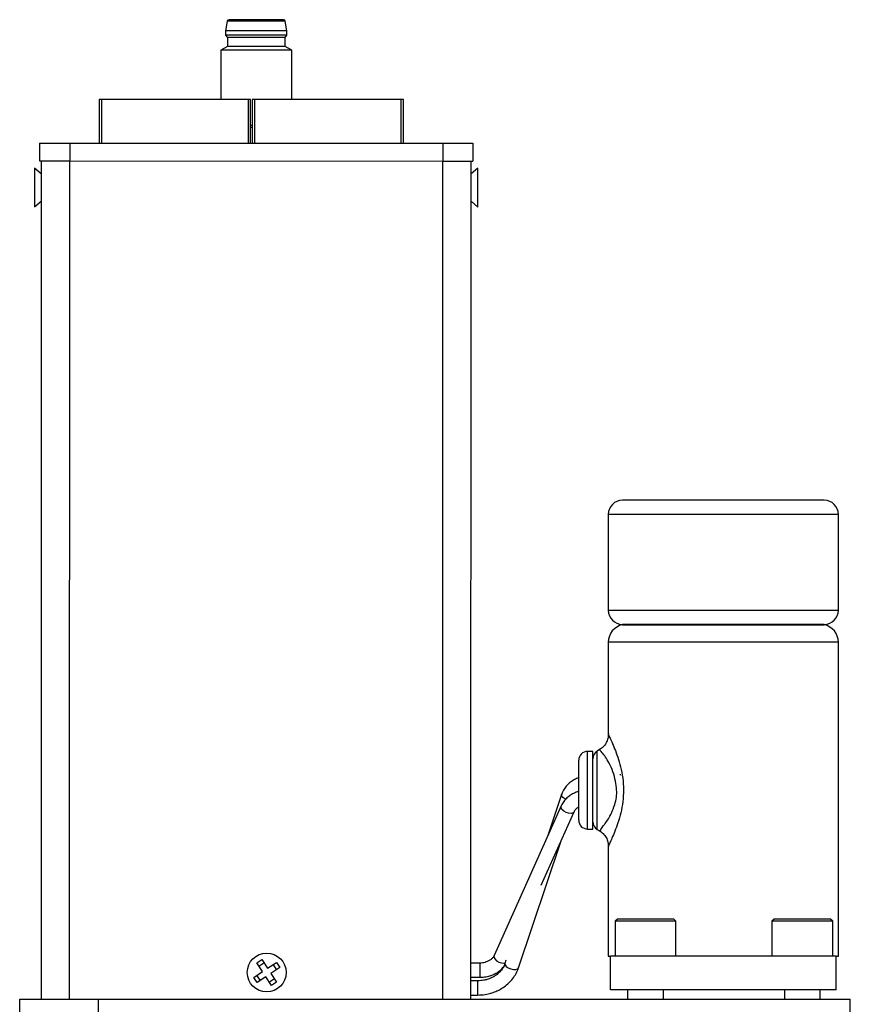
# Model space of a CAD drawing. Header units: inches. Extents: x 5.6 to 28.4, y 4.2 to 18.5.
# Tile 3 of 10: x 11.7 to 15.3, y 10.2 to 14.6. Entities that reach past the tile are written whole.
import ezdxf

# ---------------------------------------------------------------- set-up
doc = ezdxf.new("R2010")
doc.units = ezdxf.units.IN
doc.header["$LTSCALE"] = 2
doc.header["$MEASUREMENT"] = 0

msp = doc.modelspace()

# ---------------------------------------------------------------- linework, layer by layer
at = {"color": 7, "linetype": 'Continuous', "lineweight": 25}
for p, q in [((12.5828, 14.5792), (12.5757, 14.537)), ((12.8403, 14.5792), (12.5828, 14.5792)), ((12.8474, 14.5369), (12.8403, 14.5792)), ((12.5757, 14.537), (12.5757, 14.5173)), ((12.8474, 14.5369), (12.5757, 14.537)), ((12.8474, 14.5173), (12.8474, 14.5369)), ((12.5757, 14.5173), (12.5836, 14.5075)), ((12.7115, 14.5173), (12.5757, 14.5173)), ((12.5836, 14.5075), (12.5836, 14.4681)), ((12.8395, 14.5074), (12.5836, 14.5075)), ((12.8474, 14.5173), (12.7115, 14.5173)), ((12.8395, 14.5074), (12.8474, 14.5173)), ((12.8395, 14.4681), (12.8395, 14.5074)), ((12.5836, 14.4681), (12.554, 14.4511)), ((12.554, 14.4511), (12.554, 14.233)), ((12.869, 14.451), (12.554, 14.4511)), ((12.8395, 14.4681), (12.5836, 14.4681)), ((12.869, 14.451), (12.8395, 14.4681)), ((12.8689, 14.233), (12.869, 14.451)), ((12.0154, 14.2332), (12.0154, 14.0391)), ((12.6764, 14.233), (12.0254, 14.2332)), ((12.6864, 14.233), (12.6764, 14.233)), ((12.6864, 14.039), (12.6864, 14.233)), ((12.6934, 14.233), (12.6934, 14.039)), ((13.3544, 14.2328), (12.7034, 14.233)), ((13.3644, 14.2328), (13.3544, 14.2328)), ((13.3644, 14.0388), (13.3644, 14.2328)), ((12.6934, 14.1177), (12.6864, 14.1177)), ((12.6934, 14.1092), (12.6864, 14.1085)), ((11.7508, 14.0392), (11.7508, 13.9605)), ((11.7508, 14.0392), (11.8846, 14.0392)), ((11.8846, 14.0392), (11.8846, 13.9604)), ((11.8846, 14.0392), (13.5382, 14.0387)), ((11.909, 14.0411), (11.909, 14.0392)), ((11.9443, 14.0392), (11.9443, 14.0411)), ((13.042, 14.0389), (13.042, 14.0408)), ((13.5382, 14.0387), (13.5382, 13.96)), ((13.5382, 14.0387), (13.672, 14.0387)), ((13.672, 14.0387), (13.672, 13.96)), ((11.7284, 13.9284), (11.7283, 13.7564)), ((11.7584, 13.9029), (11.7284, 13.9284)), ((11.7508, 13.9605), (11.8846, 13.9604)), ((11.7584, 13.9605), (11.7574, 10.2459)), ((11.8834, 13.9604), (11.8824, 10.2459)), ((11.8846, 13.9604), (13.5382, 13.96)), ((13.5382, 13.96), (13.672, 13.96)), ((13.5384, 10.2455), (13.5394, 13.96)), ((13.6634, 10.2454), (13.6644, 13.96)), ((13.6944, 13.9278), (13.6644, 13.9024)), ((13.6943, 13.7558), (13.6944, 13.9278)), ((11.7283, 13.7564), (11.7584, 13.7818)), ((13.6644, 13.7813), (13.6943, 13.7558)), ((15.23, 12.4566), (14.7825, 12.4566)), ((14.2725, 12.3941), (14.2725, 11.9691)), ((15.2925, 11.9691), (15.2925, 12.3941)), ((14.335, 11.9049), (15.23, 11.9049)), ((14.2725, 11.8278), (14.2725, 11.4177)), ((15.2925, 10.4366), (15.2925, 11.8278)), ((14.2337, 11.3513), (14.2234, 11.3453)), ((14.2037, 11.3434), (14.1806, 11.3434)), ((14.2037, 10.9997), (14.2037, 11.3434)), ((14.0651, 11.1526), (14.0025, 10.9659)), ((14.0635, 11.102), (13.7661, 10.439)), ((13.9751, 10.751), (14.121, 11.0762)), ((14.1806, 10.9997), (14.2037, 10.9997)), ((14.2234, 10.9978), (14.2358, 10.9906)), ((13.8738, 10.3839), (14.0612, 10.9429)), ((14.2725, 10.9255), (14.2725, 10.4366)), ((14.3125, 10.6006), (14.3025, 10.5906)), ((14.3025, 10.5906), (14.3025, 10.4366)), ((14.5725, 10.5906), (14.3025, 10.5906)), ((14.5625, 10.6006), (14.3125, 10.6006)), ((14.5725, 10.5906), (14.5625, 10.6006)), ((14.5725, 10.4366), (14.5725, 10.5906)), ((15.0075, 10.6006), (14.9975, 10.5906)), ((14.9975, 10.5906), (14.9975, 10.4366)), ((15.2675, 10.5906), (14.9975, 10.5906)), ((15.2575, 10.6006), (15.0075, 10.6006)), ((15.2675, 10.5906), (15.2575, 10.6006)), ((15.2675, 10.4366), (15.2675, 10.5906)), ((14.2725, 10.4366), (14.2825, 10.4366)), ((15.2825, 10.4366), (14.2825, 10.4366)), ((14.2825, 10.2866), (14.2825, 10.4366)), ((15.2825, 10.2866), (15.2825, 10.4366)), ((15.2825, 10.4366), (15.2925, 10.4366)), ((12.7136, 10.4065), (12.7362, 10.4213)), ((12.739, 10.3676), (12.7136, 10.4065)), ((12.7231, 10.392), (12.7457, 10.4067)), ((12.7362, 10.4213), (12.7616, 10.3824)), ((12.7616, 10.3824), (12.8006, 10.4078)), ((12.8153, 10.3852), (12.7764, 10.3598)), ((12.786, 10.3983), (12.8008, 10.3757)), ((12.8006, 10.4078), (12.8153, 10.3852)), ((13.7022, 10.4055), (13.6635, 10.4055)), ((13.8187, 10.4178), (13.8141, 10.404)), ((12.7001, 10.3422), (12.739, 10.3676)), ((12.7149, 10.3196), (12.7001, 10.3422)), ((12.7294, 10.3291), (12.7146, 10.3517)), ((12.7538, 10.345), (12.7149, 10.3196)), ((12.7792, 10.3061), (12.7538, 10.345)), ((12.7764, 10.3598), (12.8018, 10.3208)), ((13.6635, 10.3425), (13.7022, 10.3425)), ((12.7923, 10.3354), (12.7697, 10.3206)), ((12.8018, 10.3208), (12.7792, 10.3061)), ((13.6928, 10.3268), (13.6635, 10.3268)), ((13.6634, 10.2638), (13.6928, 10.2638)), ((15.2825, 10.2866), (14.2825, 10.2866)), ((14.358, 10.2866), (14.358, 10.2451)), ((14.5169, 10.2451), (14.5169, 10.2866)), ((15.053, 10.2866), (15.053, 10.2451)), ((15.2119, 10.2451), (15.2119, 10.2866)), ((11.6625, 8.5061), (11.6625, 10.2451)), ((11.6625, 10.2451), (12.0125, 10.2451)), ((11.7574, 10.2459), (11.8824, 10.2459)), ((11.8824, 10.2459), (13.5384, 10.2455)), ((12.0125, 8.5061), (12.0125, 10.2451)), ((12.0125, 10.2451), (15.3455, 10.2451)), ((13.5384, 10.2455), (13.6634, 10.2454)), ((15.3455, 8.5061), (15.3455, 10.2451))]:
    msp.add_line(p, q, dxfattribs=at)
at = {"color": 8, "linetype": 'Continuous', "lineweight": 25}
for p, q in [((12.0254, 14.2332), (12.0254, 14.0391)), ((12.6764, 14.039), (12.6764, 14.233)), ((12.7034, 14.233), (12.7034, 14.039)), ((13.3544, 14.0388), (13.3544, 14.2328)), ((14.7825, 12.3941), (14.2725, 12.3941)), ((15.2925, 12.3941), (14.7825, 12.3941)), ((14.2725, 11.9691), (15.2925, 11.9691)), ((15.2925, 11.8278), (14.2725, 11.8278)), ((14.2234, 10.9978), (14.2234, 11.3453)), ((14.1806, 10.9997), (14.1806, 11.3434)), ((14.3285, 11.2397), (14.3238, 11.2397)), ((13.7022, 10.4055), (13.7022, 10.3425)), ((13.6928, 10.3268), (13.6928, 10.2638))]:
    msp.add_line(p, q, dxfattribs=at)
at = {"color": 7, "linetype": 'Continuous', "lineweight": 25, "flags": 128}
for points in [[(12.0254, 14.2332), (12.0235, 14.2332), (12.0216, 14.2332), (12.0199, 14.2332), (12.0184, 14.2332), (12.0171, 14.2332), (12.0162, 14.2332), (12.0156, 14.2332), (12.0154, 14.2332)], [(12.7034, 14.233), (12.7015, 14.233), (12.6996, 14.233), (12.6979, 14.233), (12.6964, 14.233), (12.6951, 14.233), (12.6942, 14.233), (12.6936, 14.233), (12.6934, 14.233)]]:
    msp.add_lwpolyline(points, dxfattribs=at)
at = {"color": 8, "linetype": 'Continuous', "lineweight": 25, "flags": 128}
for points in [[(14.0836, 11.1311), (14.08, 11.1329), (14.0711, 11.1391), (14.0658, 11.1458), (14.0649, 11.1521), (14.0651, 11.1526)], [(14.1211, 11.0763), (14.121, 11.0762), (14.116, 11.071), (14.1073, 11.0685), (14.0964, 11.0692), (14.0849, 11.0729), (14.0745, 11.0791), (14.0667, 11.0868), (14.0629, 11.0949), (14.0635, 11.102)], [(13.7661, 10.439), (13.7655, 10.4319), (13.7693, 10.4238), (13.7771, 10.4161), (13.7875, 10.4099), (13.799, 10.4062), (13.8099, 10.4055), (13.8149, 10.4064)], [(13.8141, 10.404), (13.8139, 10.4035), (13.8148, 10.3972), (13.8201, 10.3905), (13.8291, 10.3842), (13.8403, 10.3795), (13.852, 10.377), (13.8626, 10.377), (13.8703, 10.3796), (13.8738, 10.3839)]]:
    msp.add_lwpolyline(points, dxfattribs=at)
at = {"color": 7, "linetype": 'Continuous', "lineweight": 25}
msp.add_circle((12.7577, 10.3637), 0.086, dxfattribs=at)
for centre, radius, start, end in [((12.5906, 14.5784), 0.00787, 89.9851, 173.4653), ((12.8325, 14.5783), 0.00787, 6.5049, 89.9851), ((14.335, 12.3941), 0.0625, 90, 180), ((15.23, 12.3941), 0.0625, 0, 90), ((14.335, 11.9691), 0.0625, 180, 270), ((15.23, 11.9691), 0.0625, 270, 0), ((14.3512, 11.8278), 0.0787, 101.9027, 180), ((15.2137, 11.8278), 0.0787, 0, 78.0973), ((14.2431, 11.3112), 0.0394, 120, 180), ((14.1806, 11.3041), 0.0394, 90, 180), ((14.1806, 11.0391), 0.0394, 180, 270), ((14.2431, 11.0319), 0.0394, 180, 240)]:
    msp.add_arc(centre, radius, start, end, dxfattribs=at)
for points, knots in [([(12.8325, 14.5862), (12.8325, 14.5862), (12.7783, 14.5862), (12.6448, 14.5862), (12.5906, 14.5862), (12.5906, 14.5862)], [0, 0, 0, 0, 0.5, 0.5, 1, 1, 1, 1]), ([(14.7825, 12.4566), (14.6638, 12.4566), (14.55, 12.4566), (14.3821, 12.4566), (14.335, 12.4566), (14.335, 12.4566)], [0, 0, 0, 0, 0.5, 0.5, 1, 1, 1, 1]), ([(15.23, 11.9066), (15.23, 11.9066), (15.2183, 11.9066), (15.1735, 11.9066), (15.1403, 11.9066), (15.0575, 11.9066), (15.0078, 11.9066), (14.8996, 11.9066), (14.841, 11.9066), (14.7239, 11.9066), (14.6653, 11.9066), (14.5571, 11.9066), (14.5075, 11.9066), (14.4246, 11.9066), (14.3914, 11.9066), (14.3466, 11.9066), (14.335, 11.9066), (14.335, 11.9066)], [0, 0, 0, 0, 0.125, 0.125, 0.25, 0.25, 0.375, 0.375, 0.5, 0.5, 0.625, 0.625, 0.75, 0.75, 0.875, 0.875, 1, 1, 1, 1]), ([(14.2726, 11.4223), (14.2723, 11.4153), (14.2717, 11.4008), (14.2633, 11.3804), (14.2503, 11.3625), (14.2382, 11.3544), (14.2323, 11.3504)], [0, 0, 0, 0, 0.244212, 0.498607, 0.75383, 1, 1, 1, 1]), ([(14.2366, 10.992), (14.2368, 10.9928), (14.2372, 10.9947), (14.2487, 11.0117), (14.2665, 11.0343), (14.2833, 11.061), (14.3003, 11.1036), (14.3095, 11.139), (14.3103, 11.1754), (14.3045, 11.2141), (14.2933, 11.2557), (14.2711, 11.3034), (14.2469, 11.3377), (14.2314, 11.3534), (14.2343, 11.35), (14.2347, 11.3495)], [0, 0, 0, 0, 0.084864, 0.190824, 0.207157, 0.326053, 0.398207, 0.454023, 0.502662, 0.562707, 0.634344, 0.716769, 0.864635, 0.979528, 1, 1, 1, 1]), ([(14.1412, 11.0391), (14.1412, 11.0391), (14.1412, 11.0392), (14.1412, 11.0398), (14.1412, 11.0407), (14.1412, 11.042), (14.1412, 11.0437), (14.1412, 11.0458), (14.1412, 11.0506), (14.1412, 11.06), (14.1412, 11.0772), (14.1412, 11.0983), (14.1412, 11.1218), (14.1412, 11.1466), (14.1412, 11.1716), (14.1412, 11.1965), (14.1412, 11.2213), (14.1412, 11.2448), (14.1412, 11.2659), (14.1412, 11.2831), (14.1412, 11.2927), (14.1412, 11.2977), (14.1412, 11.3), (14.1412, 11.3018), (14.1412, 11.3031), (14.1412, 11.3039), (14.1412, 11.304), (14.1412, 11.3041)], [0, 0, 0, 0, 0.017281, 0.034438, 0.051522, 0.068582, 0.08567, 0.102836, 0.120129, 0.18508, 0.250083, 0.315035, 0.380037, 0.439995, 0.500002, 0.55996, 0.619968, 0.684919, 0.749922, 0.814874, 0.879876, 0.900016, 0.920002, 0.939913, 0.95983, 0.979832, 1, 1, 1, 1]), ([(14.1412, 11.2271), (14.1378, 11.2259), (14.128, 11.2225), (14.113, 11.2139), (14.0964, 11.2013), (14.0818, 11.1853), (14.071, 11.1688), (14.0671, 11.1571), (14.0656, 11.1524)], [0, 0, 0, 0, 0.096491, 0.27169, 0.459671, 0.656547, 0.861431, 1, 1, 1, 1]), ([(14.1412, 11.1662), (14.1363, 11.1646), (14.1251, 11.1611), (14.1088, 11.1525), (14.0923, 11.1409), (14.078, 11.1261), (14.0682, 11.1128), (14.0649, 11.1041), (14.064, 11.1019)], [0, 0, 0, 0, 0.143034, 0.323929, 0.517256, 0.718818, 0.927641, 1, 1, 1, 1]), ([(14.1215, 11.0763), (14.1219, 11.0774), (14.1233, 11.0818), (14.1297, 11.0891), (14.1363, 11.0953), (14.1408, 11.0977), (14.1412, 11.0979)], [0, 0, 0, 0, 0.152443, 0.576296, 0.962462, 1, 1, 1, 1]), ([(14.2323, 10.9927), (14.2382, 10.9888), (14.2503, 10.9806), (14.2634, 10.9628), (14.2717, 10.9423), (14.2723, 10.9279), (14.2726, 10.9208)], [0, 0, 0, 0, 0.246181, 0.501407, 0.755797, 1, 1, 1, 1]), ([(13.7657, 10.4391), (13.7653, 10.4379), (13.7638, 10.4335), (13.7576, 10.4261), (13.7479, 10.418), (13.7371, 10.4123), (13.7259, 10.4084), (13.7145, 10.406), (13.7063, 10.4057), (13.7022, 10.4055)], [0, 0, 0, 0, 0.070336, 0.263651, 0.439777, 0.598979, 0.72246, 0.862621, 1, 1, 1, 1]), ([(13.8136, 10.4041), (13.8131, 10.4021), (13.8109, 10.3934), (13.8021, 10.3791), (13.7881, 10.3624), (13.7709, 10.3489), (13.7531, 10.3392), (13.7361, 10.3329), (13.7165, 10.328), (13.702, 10.3272), (13.6928, 10.3268)], [0, 0, 0, 0, 0.045721, 0.202175, 0.35321, 0.497874, 0.630666, 0.738255, 0.832888, 1, 1, 1, 1]), ([(13.7022, 10.3425), (13.712, 10.343), (13.7257, 10.3437), (13.7451, 10.3484), (13.7609, 10.3538), (13.7784, 10.3627), (13.7947, 10.3745), (13.8078, 10.3871), (13.8137, 10.3966), (13.8161, 10.4003)], [0, 0, 0, 0, 0.212464, 0.296817, 0.4364, 0.58048, 0.734463, 0.895004, 1, 1, 1, 1]), ([(13.6928, 10.2638), (13.7041, 10.2643), (13.72, 10.265), (13.7431, 10.2696), (13.7626, 10.2752), (13.7847, 10.2845), (13.8064, 10.2969), (13.827, 10.3127), (13.8455, 10.3318), (13.8608, 10.354), (13.8702, 10.3718), (13.873, 10.3823), (13.8734, 10.3841)], [0, 0, 0, 0, 0.140939, 0.199139, 0.295457, 0.395597, 0.503114, 0.615527, 0.732001, 0.852047, 0.975578, 1, 1, 1, 1])]:
    msp.add_open_spline(points, degree=3, knots=knots, dxfattribs=at)
at = {"color": 8, "linetype": 'Continuous', "lineweight": 25}
msp.add_open_spline([(14.273, 11.4177), (14.2731, 11.4176), (14.2733, 11.4174), (14.2822, 11.3987), (14.3033, 11.3517), (14.3274, 11.2801), (14.3388, 11.2131), (14.3408, 11.1598), (14.3357, 11.1076), (14.3216, 11.0432), (14.3019, 10.9896), (14.2853, 10.9514), (14.2764, 10.9328), (14.2722, 10.9239), (14.2729, 10.9252), (14.273, 10.9255)], degree=3, knots=[0, 0, 0, 0, 0.049734, 0.115811, 0.24826, 0.38105, 0.448505, 0.514027, 0.580479, 0.646927, 0.7802, 0.847483, 0.913504, 0.980044, 1, 1, 1, 1], dxfattribs=at)

doc.saveas('drawing.dxf')
